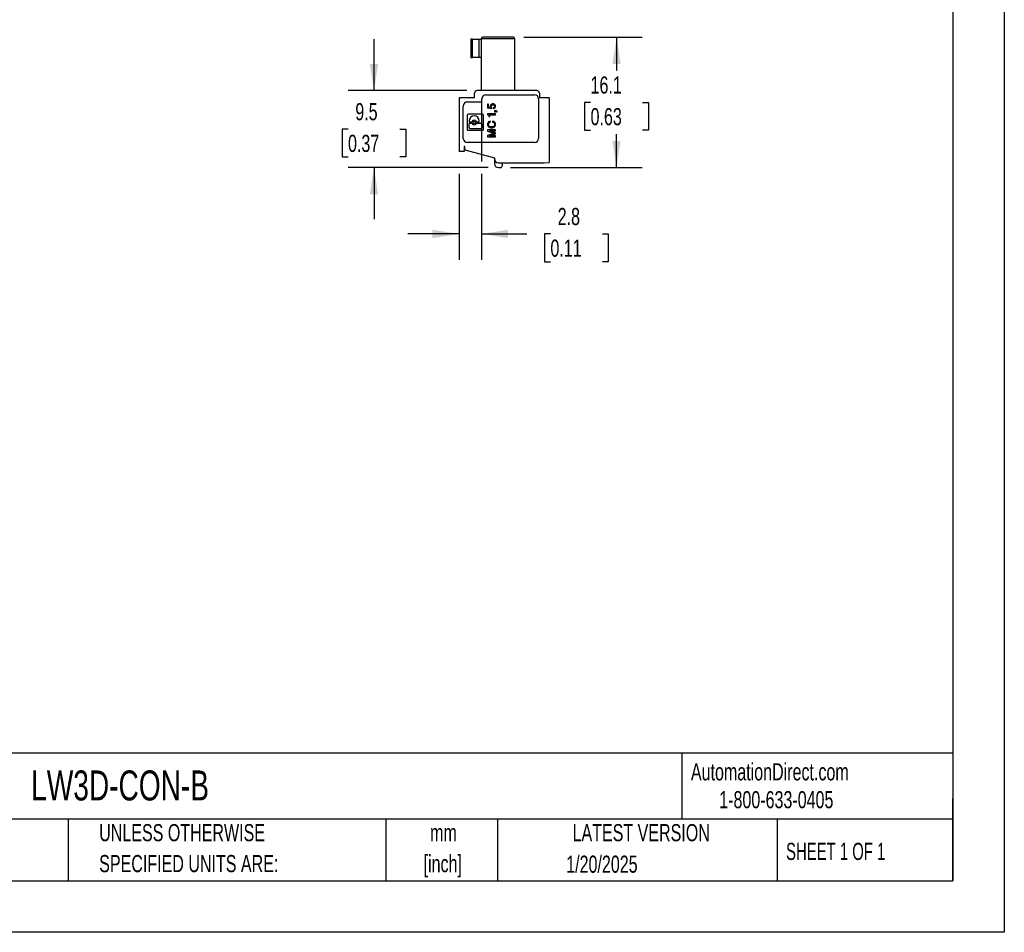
# Model space of a CAD drawing. Header units: millimetres. Extents: x 0 to 279, y 0 to 216.
# Tile 6 of 9: x 158 to 279, y 0 to 113. Entities that reach past the tile are written whole.
import ezdxf

# ---------------------------------------------------------------- set-up
doc = ezdxf.new("R2010")
doc.units = ezdxf.units.MM
doc.linetypes.add('CENTERX2', pattern=[20.32, 12.7, -2.54, 2.54, -2.54])
doc.layers.add('DIMENSIONS', color=140, linetype='Continuous', lineweight=25)
doc.layers.add('TEXT', color=140, linetype='Continuous', lineweight=25)
doc.styles.add('SLDTEXTSTYLE0', font='TXT', dxfattribs={"width": 0.7})
doc.styles.add('SLDTEXTSTYLE1', font='TXT', dxfattribs={"width": 0.65})
doc.dimstyles.new('SLDDIMSTYLE0', dxfattribs={"dimtxt": 2.158008, "dimasz": 3.302, "dimexe": 0, "dimexo": 0.0625, "dimgap": 0.539502, "dimtad": 0, "dimtih": 1, "dimtoh": 1, "dimrnd": 1e-09, "dimzin": 12, "dimdsep": 46, "dimtxsty": 'SLDTEXTSTYLE0', "dimsah": 1, "dimcen": 0.09, "dimadec": 0, "dimazin": 3, "dimtfac": 1, "dimtofl": 0, "dimtmove": 0, "dimatfit": 3, "dimfxl": 0, "dimfrac": 2, "dimtolj": 1, "dimtzin": 12, "dimarcsym": 0})
doc.dimstyles.new('SLDDIMSTYLE1', dxfattribs={"dimtxt": 2.158008, "dimasz": 3.302, "dimexe": 0, "dimexo": 0.0625, "dimgap": 0.539502, "dimtad": 0, "dimtih": 1, "dimtoh": 1, "dimrnd": 1e-09, "dimzin": 12, "dimdsep": 46, "dimtxsty": 'SLDTEXTSTYLE0', "dimsah": 1, "dimcen": 0.09, "dimadec": 0, "dimazin": 3, "dimtfac": 1, "dimtmove": 0, "dimatfit": 0, "dimfxl": 0, "dimfrac": 2, "dimtolj": 1, "dimtzin": 12, "dimarcsym": 0})

# ---------------------------------------------------------------- blocks, each defined once
blk = doc.blocks.new('SW_NOTE_0_1')
at = {"layer": 'TEXT', "color": 0, "linetype": 'CENTERX2', "lineweight": 18, "char_height": 2.117, "attachment_point": 2, "style": 'SLDTEXTSTYLE0'}
for s, insert in [('mm', (2.84, 2.73)), ('[inch]', (2.76, -1.09))]:
    blk.add_mtext(s, dxfattribs=dict(at, insert=insert))
blk = doc.blocks.new('SW_NOTE_0_2')
at = {"layer": 'TEXT', "color": 0, "linetype": 'CENTERX2', "lineweight": 18, "char_height": 2.1167, "attachment_point": 1, "style": 'SLDTEXTSTYLE0'}
for s, insert in [('UNLESS OTHERWISE', (0, 2.73)), ('SPECIFIED UNITS ARE:', (0, -1.09))]:
    blk.add_mtext(s, dxfattribs=dict(at, insert=insert))
blk = doc.blocks.new('_D_4')
at = {"layer": 'DIMENSIONS'}
for p, q in [((220.04, 110.52), (234.68, 110.52)), ((231.51, 110.52), (231.51, 106.39)), ((228.3, 102.47), (227.57, 102.47)), ((227.57, 102.47), (227.57, 99.04)), ((234.71, 102.47), (235.44, 102.47)), ((235.44, 102.47), (235.44, 99.04)), ((227.57, 99.04), (228.3, 99.04)), ((231.51, 94.42), (231.51, 98.56)), ((235.44, 99.04), (234.71, 99.04)), ((218.39, 94.42), (234.68, 94.42))]:
    blk.add_line(p, q, dxfattribs=at)
for points in [[(231.51, 110.52), (231, 107.22), (232.01, 107.22)], [(231.51, 94.42), (232.01, 97.72), (231, 97.72)]]:
    blk.add_solid(points, dxfattribs=at)
at = {"layer": 'DIMENSIONS', "char_height": 2.117, "attachment_point": 1, "style": 'SLDTEXTSTYLE0'}
for s, insert in [('16.1', (228.3, 105.68)), ('0.63', (228.3, 101.77))]:
    blk.add_mtext(s, dxfattribs=dict(at, insert=insert))
blk = doc.blocks.new('_D_5')
at = {"layer": 'DIMENSIONS'}
for p, q in [((201.55, 103.92), (201.55, 110.27)), ((213, 103.92), (198.37, 103.92)), ((198.34, 99.17), (197.62, 99.17)), ((197.62, 99.17), (197.62, 95.74)), ((204.76, 99.17), (205.48, 99.17)), ((205.48, 99.17), (205.48, 95.74)), ((197.62, 95.74), (198.34, 95.74)), ((205.48, 95.74), (204.76, 95.74)), ((215.65, 94.42), (198.37, 94.42)), ((201.55, 94.42), (201.55, 88.07))]:
    blk.add_line(p, q, dxfattribs=at)
for points in [[(201.55, 103.92), (202.06, 107.22), (201.04, 107.22)], [(201.55, 94.42), (201.04, 91.12), (202.06, 91.12)]]:
    blk.add_solid(points, dxfattribs=at)
at = {"layer": 'DIMENSIONS', "char_height": 2.117, "attachment_point": 1, "style": 'SLDTEXTSTYLE0'}
for s, insert in [('9.5', (199.24, 102.38)), ('0.37', (198.34, 98.47))]:
    blk.add_mtext(s, dxfattribs=dict(at, insert=insert))
blk = doc.blocks.new('_D_6')
at = {"layer": 'DIMENSIONS'}
for p, q in [((214.82, 102.65), (214.82, 95.18)), ((212.07, 93.66), (212.07, 83.05)), ((214.82, 93.66), (214.82, 83.05)), ((212.07, 86.23), (205.72, 86.23)), ((214.82, 86.23), (220.42, 86.23)), ((223.34, 86.23), (222.62, 86.23)), ((222.62, 86.23), (222.62, 82.8)), ((229.76, 86.23), (230.48, 86.23)), ((230.48, 86.23), (230.48, 82.8)), ((222.62, 82.8), (223.34, 82.8)), ((230.48, 82.8), (229.76, 82.8))]:
    blk.add_line(p, q, dxfattribs=at)
for points in [[(212.07, 86.23), (208.77, 86.74), (208.77, 85.72)], [(214.82, 86.23), (218.12, 85.72), (218.12, 86.74)]]:
    blk.add_solid(points, dxfattribs=at)
at = {"layer": 'DIMENSIONS', "char_height": 2.117, "attachment_point": 1, "style": 'SLDTEXTSTYLE0'}
for s, insert in [('2.8', (224.24, 89.44)), ('0.11', (223.34, 85.53))]:
    blk.add_mtext(s, dxfattribs=dict(at, insert=insert))

msp = doc.modelspace()

# ---------------------------------------------------------------- linework, layer by layer
at = {"color": 7, "linetype": 'Continuous'}
for p, q in [((279.402, 215.903), (279.402, 0.003)), ((279.402, 0.003), (0.002, 0.003))]:
    msp.add_line(p, q, dxfattribs=at)
for p, q in [((213.523, 110.273), (213.523, 108.023)), ((213.723, 110.273), (213.523, 110.273)), ((213.723, 108.023), (213.723, 110.273)), ((213.723, 110.273), (214.523, 110.273)), ((214.523, 108.023), (214.523, 110.273)), ((214.523, 110.273), (214.823, 110.273)), ((214.823, 110.373), (214.823, 110.375)), ((214.823, 110.375), (218.923, 110.375)), ((214.823, 103.923), (214.823, 110.373)), ((218.773, 110.523), (214.973, 110.523)), ((218.923, 110.375), (218.923, 110.373)), ((218.923, 110.373), (218.923, 103.923)), ((213.523, 108.023), (213.723, 108.023)), ((214.523, 108.023), (213.723, 108.023)), ((214.823, 108.023), (214.523, 108.023)), ((213.973, 103.023), (213.973, 103.623)), ((221.673, 103.923), (214.273, 103.923)), ((215.373, 103.423), (221.373, 103.423)), ((221.973, 103.623), (221.973, 103.023)), ((212.073, 103.023), (212.073, 96.423)), ((213.973, 103.023), (212.073, 103.023)), ((213.073, 102.523), (214.873, 102.523)), ((214.873, 102.523), (214.873, 102.923)), ((215.698, 102.246), (215.573, 102.246)), ((215.573, 102.246), (215.573, 101.784)), ((215.698, 101.874), (215.698, 102.246)), ((216.023, 102.201), (215.948, 102.133)), ((216.073, 102.235), (216.023, 102.201)), ((216.123, 102.257), (216.073, 102.235)), ((216.198, 102.279), (216.123, 102.257)), ((216.123, 102.144), (216.185, 102.167)), ((216.185, 102.167), (216.286, 102.167)), ((216.298, 102.279), (216.198, 102.279)), ((216.286, 102.167), (216.348, 102.144)), ((216.373, 102.257), (216.298, 102.279)), ((216.423, 102.235), (216.373, 102.257)), ((216.472, 102.201), (216.423, 102.235)), ((216.51, 102.167), (216.472, 102.201)), ((216.535, 102.133), (216.51, 102.167)), ((221.873, 102.923), (221.873, 98.023)), ((223.173, 103.023), (221.973, 103.023)), ((223.173, 103.023), (223.173, 95.054)), ((212.573, 98.023), (212.573, 102.023)), ((214.94, 101.023), (213.206, 101.023)), ((215.573, 101.784), (216.123, 101.717)), ((215.573, 101.058), (215.573, 100.967)), ((216.573, 101.058), (215.573, 101.058)), ((215.573, 100.967), (215.611, 100.956)), ((215.611, 100.956), (215.66, 100.923)), ((215.973, 101.84), (215.698, 101.874)), ((215.848, 100.731), (215.848, 100.945)), ((215.848, 100.945), (216.573, 100.945)), ((215.923, 102.077), (215.91, 102.021)), ((215.91, 102.021), (215.91, 101.963)), ((215.91, 101.963), (215.935, 101.896)), ((215.948, 102.133), (215.923, 102.077)), ((215.935, 101.896), (215.973, 101.84)), ((216.023, 102.021), (216.048, 102.077)), ((216.023, 101.964), (216.023, 102.021)), ((216.048, 101.897), (216.023, 101.964)), ((216.048, 102.077), (216.085, 102.122)), ((216.086, 101.851), (216.048, 101.897)), ((216.085, 102.122), (216.123, 102.144)), ((216.123, 101.83), (216.086, 101.851)), ((216.123, 101.717), (216.123, 101.83)), ((216.349, 101.841), (216.285, 101.818)), ((216.285, 101.818), (216.298, 101.706)), ((216.298, 101.706), (216.372, 101.728)), ((216.348, 102.144), (216.386, 102.122)), ((216.385, 101.863), (216.349, 101.841)), ((216.372, 101.728), (216.424, 101.751)), ((216.423, 101.908), (216.385, 101.863)), ((216.386, 102.122), (216.423, 102.077)), ((216.423, 102.077), (216.448, 102.021)), ((216.448, 101.964), (216.423, 101.908)), ((216.61, 101.443), (216.423, 101.443)), ((216.423, 101.443), (216.423, 101.308)), ((216.423, 101.308), (216.573, 101.308)), ((216.424, 101.751), (216.473, 101.784)), ((216.448, 102.021), (216.448, 101.964)), ((216.473, 101.784), (216.51, 101.818)), ((216.51, 101.818), (216.535, 101.852)), ((216.56, 102.077), (216.535, 102.133)), ((216.535, 101.852), (216.561, 101.908)), ((216.573, 102.021), (216.56, 102.077)), ((216.561, 101.908), (216.573, 101.964)), ((216.573, 101.964), (216.573, 102.021)), ((216.573, 101.308), (216.573, 101.365)), ((216.573, 101.365), (216.611, 101.365)), ((216.573, 100.945), (216.573, 101.058)), ((216.648, 101.432), (216.61, 101.443)), ((216.611, 101.365), (216.648, 101.354)), ((216.672, 101.421), (216.648, 101.432)), ((216.648, 101.354), (216.685, 101.331)), ((216.709, 101.4), (216.672, 101.421)), ((216.685, 101.331), (216.698, 101.308)), ((216.698, 101.308), (216.773, 101.308)), ((216.735, 101.376), (216.709, 101.4)), ((216.76, 101.343), (216.735, 101.376)), ((216.773, 101.308), (216.76, 101.343)), ((213.073, 100.89), (213.073, 99.156)), ((213.295, 100.171), (213.295, 100.156)), ((213.295, 99.341), (213.295, 99.815)), ((213.391, 100.06), (213.571, 100.06)), ((213.391, 99.912), (213.571, 99.912)), ((214.278, 100.06), (214.458, 100.06)), ((214.278, 99.912), (214.754, 99.912)), ((214.554, 100.156), (214.554, 100.171)), ((214.851, 99.815), (214.851, 99.341)), ((215.073, 99.156), (215.073, 100.89)), ((215.585, 99.849), (215.573, 99.783)), ((215.573, 99.783), (215.573, 99.712)), ((215.609, 99.927), (215.585, 99.849)), ((215.65, 99.998), (215.609, 99.927)), ((215.697, 100.052), (215.65, 99.998)), ((215.66, 100.923), (215.698, 100.889)), ((215.797, 100.108), (215.697, 100.052)), ((215.698, 100.889), (215.723, 100.844)), ((215.71, 99.713), (215.711, 99.783)), ((215.711, 99.783), (215.723, 99.848)), ((215.723, 100.844), (215.735, 100.81)), ((215.723, 99.848), (215.748, 99.918)), ((215.735, 100.81), (215.748, 100.754)), ((215.748, 100.754), (215.748, 100.731)), ((215.748, 100.731), (215.848, 100.731)), ((215.748, 99.918), (215.785, 99.962)), ((215.785, 99.962), (215.839, 99.996)), ((215.898, 100.141), (215.797, 100.108)), ((215.839, 99.996), (215.923, 100.029)), ((215.923, 100.029), (215.898, 100.141)), ((216.297, 100.13), (216.173, 100.164)), ((216.173, 100.164), (216.173, 100.04)), ((216.173, 100.04), (216.273, 100.018)), ((216.273, 100.018), (216.335, 99.984)), ((216.372, 100.097), (216.297, 100.13)), ((216.335, 99.984), (216.373, 99.95)), ((216.448, 100.04), (216.372, 100.097)), ((216.373, 99.95), (216.398, 99.916)), ((216.398, 99.916), (216.423, 99.849)), ((216.423, 99.849), (216.435, 99.781)), ((216.435, 99.781), (216.436, 99.713)), ((216.511, 99.972), (216.448, 100.04)), ((216.535, 99.927), (216.511, 99.972)), ((216.561, 99.849), (216.535, 99.927)), ((216.573, 99.782), (216.561, 99.849)), ((216.573, 99.713), (216.573, 99.782)), ((213.206, 99.023), (214.94, 99.023)), ((213.391, 99.245), (214.754, 99.245)), ((215.573, 99.712), (215.586, 99.644)), ((216.573, 99.091), (215.573, 99.091)), ((215.573, 99.091), (215.573, 98.935)), ((215.573, 98.935), (216.373, 98.653)), ((216.373, 98.653), (215.573, 98.371)), ((215.586, 99.644), (215.612, 99.566)), ((215.612, 99.566), (215.636, 99.521)), ((215.636, 99.521), (215.699, 99.454)), ((215.699, 99.454), (215.757, 99.412)), ((215.723, 99.647), (215.71, 99.713)), ((215.747, 99.58), (215.723, 99.647)), ((215.772, 99.547), (215.747, 99.58)), ((215.757, 99.412), (215.837, 99.365)), ((215.81, 99.511), (215.772, 99.547)), ((216.573, 98.711), (215.797, 98.979)), ((215.797, 98.979), (216.573, 98.979)), ((215.797, 98.327), (216.573, 98.595)), ((215.872, 99.477), (215.81, 99.511)), ((215.837, 99.365), (215.949, 99.332)), ((215.949, 99.455), (215.872, 99.477)), ((216.033, 99.444), (215.949, 99.455)), ((215.949, 99.332), (216.034, 99.32)), ((216.111, 99.444), (216.033, 99.444)), ((216.034, 99.32), (216.111, 99.32)), ((216.196, 99.456), (216.111, 99.444)), ((216.111, 99.32), (216.198, 99.331)), ((216.276, 99.478), (216.196, 99.456)), ((216.198, 99.331), (216.31, 99.365)), ((216.335, 99.51), (216.276, 99.478)), ((216.31, 99.365), (216.386, 99.41)), ((216.374, 99.545), (216.335, 99.51)), ((216.398, 99.579), (216.374, 99.545)), ((216.386, 99.41), (216.448, 99.455)), ((216.423, 99.646), (216.398, 99.579)), ((216.436, 99.713), (216.423, 99.646)), ((216.448, 99.455), (216.51, 99.522)), ((216.51, 99.522), (216.535, 99.568)), ((216.535, 99.568), (216.561, 99.646)), ((216.561, 99.646), (216.573, 99.713)), ((216.573, 98.979), (216.573, 99.091)), ((216.573, 98.595), (216.573, 98.711)), ((221.373, 97.523), (213.073, 97.523)), ((215.573, 98.371), (215.573, 98.214)), ((215.573, 98.214), (216.573, 98.214)), ((216.573, 98.327), (215.797, 98.327)), ((216.573, 98.214), (216.573, 98.327)), ((212.673, 96.423), (212.073, 96.423)), ((212.749, 97.023), (212.673, 97.023)), ((212.673, 97.023), (212.673, 96.423)), ((212.774, 96.737), (212.749, 97.023)), ((212.922, 96.561), (216.423, 95.623)), ((216.423, 95.623), (216.423, 95.523)), ((216.423, 95.523), (216.423, 94.923)), ((216.923, 95.023), (222.573, 95.023)), ((217.423, 94.723), (217.423, 95.023)), ((222.573, 95.023), (223.173, 95.054)), ((216.923, 94.423), (217.123, 94.423))]:
    msp.add_line(p, q)
msp.add_circle((213.925, 99.986), 0.148)
for centre, radius, start, end in [((214.973, 110.373), 0.15, 90, 179.2361), ((218.773, 110.373), 0.15, 0.7639, 90), ((214.273, 103.623), 0.3, 90, 180), ((215.373, 102.923), 0.5, 90, 180), ((221.373, 102.923), 0.5, 0, 90), ((221.673, 103.623), 0.3, 0, 90), ((213.073, 102.023), 0.5, 90, 180), ((213.206, 100.89), 0.133, 90, 180), ((214.94, 100.89), 0.133, 0, 90), ((213.925, 100.171), 0.63, 0, 180), ((213.391, 100.156), 0.0963, 180, 270), ((213.391, 99.815), 0.0963, 90, 180), ((213.571, 100.156), 0.0963, 270, 334.28072), ((213.571, 99.815), 0.0963, 25.71928, 90), ((213.925, 99.986), 0.296, 25.71928, 154.28072), ((213.925, 99.986), 0.296, 205.71928, 334.28072), ((214.278, 100.156), 0.0963, 205.71928, 270), ((214.278, 99.815), 0.0963, 90, 154.28072), ((214.458, 100.156), 0.0963, 270, 0), ((214.754, 99.815), 0.0963, 0, 90), ((213.206, 99.156), 0.133, 180, 270), ((213.391, 99.341), 0.0963, 180, 270), ((214.754, 99.341), 0.0963, 270, 0), ((214.94, 99.156), 0.133, 270, 0), ((213.073, 98.023), 0.5, 180, 270), ((221.373, 98.023), 0.5, 270, 0), ((212.973, 96.754), 0.2, 185, 255), ((216.923, 95.523), 0.5, 180, 270), ((216.923, 94.923), 0.5, 180, 270), ((217.123, 94.723), 0.3, 270, 0)]:
    msp.add_arc(centre, radius, start, end)
at = {"layer": 'TEXT'}
for p, q in [((273.05, 209.55), (273.05, 6.35)), ((273.05, 22.126), (6.35, 22.126)), ((239.575, 22.126), (239.575, 13.97)), ((273.05, 6.35), (273.05, 16.51)), ((273.05, 13.97), (6.35, 13.97)), ((163.78, 13.97), (163.78, 6.35)), ((203.024, 13.97), (203.024, 6.35)), ((216.812, 13.97), (216.812, 6.35)), ((251.349, 13.97), (251.349, 6.35)), ((6.35, 6.35), (273.05, 6.35))]:
    msp.add_line(p, q, dxfattribs=at)

# ---------------------------------------------------------------- block references
at = {"layer": 'TEXT', "linetype": 'CENTERX2', "lineweight": 18}
for name, p in [('SW_NOTE_0_2', (167.608, 10.635)), ('SW_NOTE_0_1', (207.286, 10.629))]:
    msp.add_blockref(name, p, dxfattribs=at)

# ---------------------------------------------------------------- texts
for s, insert, char_height, attachment_point, style in [('AutomationDirect.com', (240.695, 20.877), 2.11667, 1, 'SLDTEXTSTYLE0'), ('LW3D-CON-B', (159.208, 19.987), 3.7042, 1, 'SLDTEXTSTYLE0'), ('1-800-633-0405', (244.192, 17.437), 2.11667, 1, 'SLDTEXTSTYLE0'), ('LATEST VERSION', (234.552, 13.364), 2.11667, 2, 'SLDTEXTSTYLE0'), ('SHEET 1 OF 1', (252.441, 11.051), 2.11667, 1, 'SLDTEXTSTYLE1'), ('1/20/2025', (229.701, 9.474), 2.1167, 2, 'SLDTEXTSTYLE0')]:
    msp.add_mtext(s, dxfattribs=dict(at, insert=insert, char_height=char_height, attachment_point=attachment_point, style=style))

# ---------------------------------------------------------------- dimensions: what is measured, and where the dimension line sits
at = {"layer": 'DIMENSIONS'}
for base, p1, p2, dimstyle, picture, middle in [((201.549, 94.423), (214.273, 103.923), (216.923, 94.423), 'SLDDIMSTYLE1', '_D_5', (201.549, 99.173)), ((231.505, 94.423), (218.773, 110.523), (217.123, 94.423), 'SLDDIMSTYLE0', '_D_4', (231.505, 102.473))]:
    dim = msp.add_linear_dim(base=base, p1=p1, p2=p2, angle=90, dimstyle=dimstyle, dxfattribs=at)
    dim.commit()
    dim.dimension.update_dxf_attribs({"geometry": picture, "text_midpoint": middle, "dimtype": 160})
dim = msp.add_linear_dim(base=(214.823, 86.227), p1=(212.073, 96.423), p2=(214.823, 103.923), dimstyle='SLDDIMSTYLE1', dxfattribs=at)
dim.commit()
dim.dimension.update_dxf_attribs({"geometry": '_D_6', "text_midpoint": (226.549, 86.227), "dimtype": 160})

doc.saveas('drawing.dxf')
